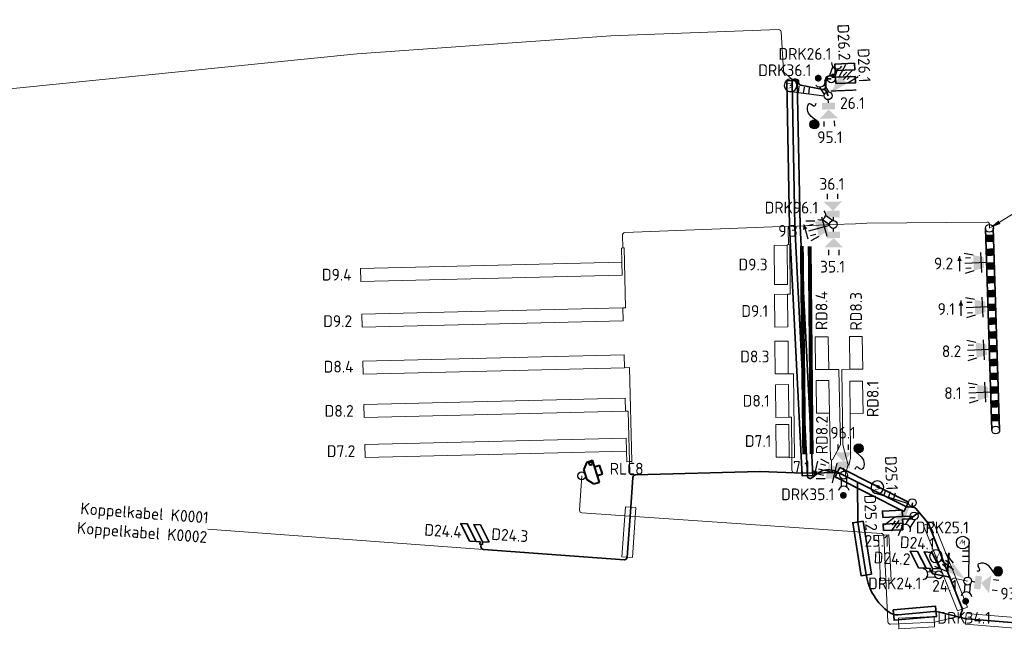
# Model space of a CAD drawing. Header units: metres. Extents: x 152437 to 154131, y 463655 to 464143.
# Tile 5 of 23: x 152905 to 152980, y 464032 to 464079. Entities that reach past the tile are written whole.
import ezdxf
from ezdxf import colors
from ezdxf.entities.mleader import LeaderData, LeaderLine
from ezdxf.enums import TextEntityAlignment as Align
from ezdxf.math import Vec2, Vec3

# ---------------------------------------------------------------- set-up
doc = ezdxf.new("R2010")
doc.units = ezdxf.units.M
doc.header["$MEASUREMENT"] = 0
for name, color, linetype, lineweight in [('B-OI-KL-VRI_KABEL_DETECTIE-G', 10, 'Continuous', 18), ('B-OI-KL-VRI_KABELGEUL-G', 20, 'Continuous', 18), ('B-OI-KL-VRI_KABELGEUL-T18', 7, 'Continuous', 18), ('B-OI-KL-VRI_LUS_DETECTIE-G', 10, 'Continuous', 18), ('B-OI-KL-VRI_LUS_DETECTIE-T18', 7, 'Continuous', 18), ('B-OI-KL-VRI_MANTELBUIS-G', 80, 'Continuous', 18), ('B-WE-VW-VRI_ARMATUUR-S', 160, 'Continuous', 25), ('B-WE-VW-VRI_ARMATUUR-T18', 7, 'Continuous', 18), ('B-WE-VW-VRI_MAST-S', 7, 'Continuous', 25), ('B-WE-VW-VRI_MAST-T18', 7, 'Continuous', 18), ('N-OI-KL-VRI_KABEL_DETECTIE-G', 10, 'Continuous', 35), ('N-OI-KL-VRI_KABELGEUL-G', 20, 'Continuous', 35), ('N-OI-KL-VRI_LUS_DETECTIE-G', 10, 'Continuous', 35), ('N-OI-KL-VRI_LUS_DETECTIE-T18', 7, 'Continuous', 18), ('N-OI-KL-VRI_MANTELBUIS-G', 80, 'Continuous', 35), ('N-WE-VW-MARKERING_DWARS_STOPSTREEP_010-G', 7, 'Continuous', 25), ('N-WE-VW-MARKERING_DWARS_STOPSTREEP_015-G', 7, 'Continuous', 25), ('N-WE-VW-MARKERING_DWARS_STOPSTREEP_030-G', 7, 'Continuous', 25), ('N-WE-VW-VRI_ARMATUUR-S', 160, 'Continuous', 25), ('N-WE-VW-VRI_ARMATUUR-T18', 7, 'Continuous', 18), ('N-WE-VW-VRI_MAST-G', 7, 'Continuous', 35), ('N-WE-VW-VRI_MAST-S', 7, 'Continuous', 25)]:
    doc.layers.add(name, color=color, linetype=linetype, lineweight=lineweight)
doc.styles.add('NLCS-ISO', font='txt')
doc.styles.add('NLCS-ISO-M500-T18', font='txt', dxfattribs={"height": 0.9})

# ---------------------------------------------------------------- blocks, each defined once
blk = doc.blocks.new('*U552')
blk.add_lwpolyline([(0.395, 0.062), (1.032, -3.992), (0.242, -4.116), (-0.395, -0.062)], close=True)
blk = doc.blocks.new('*U553')
blk.add_lwpolyline([(0.18, 0.357), (5.421, -2.285), (5.061, -2.999), (-0.18, -0.357)], close=True)
blk = doc.blocks.new('*U554')
blk.add_lwpolyline([(-0.036, 0.398), (3.203, 0.69), (3.275, -0.106), (0.036, -0.398)], close=True)
blk = doc.blocks.new('*U555')
blk.add_lwpolyline([(0.033, 0.399), (18.033, -1.079), (17.967, -1.877), (-0.033, -0.399)], close=True)
blk = doc.blocks.new('V_MAST')
blk.add_circle((0, 0), 0.3)
blk = doc.blocks.new('uuu50')
at = {"color": 0, "linetype": 'ByBlock'}
blk.add_circle((0, 0), 0.3, dxfattribs=at)
blk = doc.blocks.new('*U566')
for p, q in [((0, 0.3), (15.45, 0.3)), ((15.45, -0.3), (0, -0.3))]:
    blk.add_line(p, q)
for points in [[(0.49, 0.3), (1.056, 0.3), (0.49, -0.3), (1.056, -0.3)], [(1.547, 0.3), (2.113, 0.3), (1.547, -0.3), (2.113, -0.3)], [(2.603, 0.3), (3.169, 0.3), (2.603, -0.3), (3.169, -0.3)], [(3.659, 0.3), (4.226, 0.3), (3.659, -0.3), (4.226, -0.3)], [(4.716, 0.3), (5.282, 0.3), (4.716, -0.3), (5.282, -0.3)], [(5.772, 0.3), (6.338, 0.3), (5.772, -0.3), (6.338, -0.3)], [(6.829, 0.3), (7.395, 0.3), (6.829, -0.3), (7.395, -0.3)], [(7.885, 0.3), (8.451, 0.3), (7.885, -0.3), (8.451, -0.3)], [(8.941, 0.3), (9.508, 0.3), (8.941, -0.3), (9.508, -0.3)], [(9.998, 0.3), (10.564, 0.3), (9.998, -0.3), (10.564, -0.3)], [(11.054, 0.3), (11.62, 0.3), (11.054, -0.3), (11.62, -0.3)], [(12.111, 0.3), (12.677, 0.3), (12.111, -0.3), (12.677, -0.3)], [(13.167, 0.3), (13.733, 0.3), (13.167, -0.3), (13.733, -0.3)], [(14.223, 0.3), (14.79, 0.3), (14.223, -0.3), (14.79, -0.3)]]:
    blk.add_solid(points)
at = {"layer": 'N-WE-VW-VRI_MAST-S'}
for p in [(0, 0), (15.45, 0)]:
    blk.add_blockref('uuu50', p, dxfattribs=at)
blk = doc.blocks.new('*U563')
blk.add_lwpolyline([(0.372, 0.148), (2.982, -6.401), (2.239, -6.697), (-0.372, -0.148)], close=True)
blk = doc.blocks.new('*U98')
at = {"linetype": 'Continuous', "lineweight": 40}
for p, q in [((0.101, 0.948), (-0.126, 0.406)), ((0.101, 0.948), (0.552, 1.088)), ((1.071, -0.583), (0.552, 1.088)), ((0.126, -0.406), (-0.126, 0.406)), ((0.708, 0.587), (1.09, 0.705)), ((0.916, -0.082), (1.298, 0.037)), ((1.298, 0.037), (1.09, 0.705)), ((0.62, -0.723), (0.126, -0.406)), ((0.62, -0.723), (1.071, -0.583))]:
    blk.add_line(p, q, dxfattribs=at)
blk.add_circle((0.404, 0.832), 0.115, dxfattribs=at)
blk = doc.blocks.new('*U143')
blk.add_lwpolyline([(0.021, -0.399), (-2.712, -0.545), (-2.755, 0.254), (-0.021, 0.399)], close=True)
blk = doc.blocks.new('*U129')
blk.add_lwpolyline([(0.4, 0.02), (0.571, -3.461), (-0.228, -3.5), (-0.4, -0.02)], close=True)
blk = doc.blocks.new('*U130')
blk.add_lwpolyline([(0.399, -0.029), (0.125, -3.842), (-0.673, -3.785), (-0.399, 0.029)], close=True)
blk = doc.blocks.new('*U114')
blk.add_line((0, 0.58), (0, -0.58))
at = {"flags": 128}
blk.add_lwpolyline([(0, 0.6, 0, 0.35, 0), (0, 0.2, 0.35, 0.35, 0)], format="xyseb", dxfattribs=at)
blk = doc.blocks.new('*U128')
blk.add_line((-0.132, -0.564), (0.132, 0.564))
at = {"flags": 128}
blk.add_lwpolyline([(-0.137, -0.584, 0, 0.35, 0), (-0.046, -0.195, 0.35, 0.35, 0)], format="xyseb", dxfattribs=at)
blk = doc.blocks.new('*U574')
for p, q in [((-1.328, 0.536), (-2.014, 0.673)), ((-1.518, 0.327), (-1.917, 0.307)), ((-0.662, -0.802), (-0.736, 0.735)), ((-0.3, -0.015), (-1.973, -0.096)), ((-1.269, -0.662), (-1.94, -0.864)), ((-1.479, -0.472), (-1.878, -0.492))]:
    blk.add_line(p, q)
blk.add_solid([(-0.48, -0.424), (-0.519, 0.375), (-1.269, -0.662), (-1.328, 0.536)])
at = {"layer": 'N-WE-VW-VRI_ARMATUUR-T18', "style": 'NLCS-ISO-M500-T18'}
blk.add_attdef('LNT', (2.419, -0.421), '', height=0.9, dxfattribs=at)
blk = doc.blocks.new('*U575')
for p, q in [((-1.328, 0.536), (-2.014, 0.673)), ((-1.518, 0.327), (-1.917, 0.307)), ((-0.662, -0.802), (-0.736, 0.735)), ((-0.3, -0.015), (-1.973, -0.096)), ((-1.269, -0.662), (-1.94, -0.864)), ((-1.479, -0.472), (-1.878, -0.492))]:
    blk.add_line(p, q)
blk.add_solid([(-0.48, -0.424), (-0.519, 0.375), (-1.269, -0.662), (-1.328, 0.536)])
at = {"layer": 'N-WE-VW-VRI_ARMATUUR-T18', "style": 'NLCS-ISO-M500-T18'}
blk.add_attdef('LNT', (2.419, -0.421), '', height=0.9, dxfattribs=at)
blk = doc.blocks.new('*U608')
for p, q in [((-1.328, 0.536), (-2.014, 0.673)), ((-1.518, 0.327), (-1.917, 0.307)), ((-0.662, -0.802), (-0.736, 0.735)), ((-0.3, -0.015), (-1.973, -0.096)), ((-1.269, -0.662), (-1.94, -0.864)), ((-1.479, -0.472), (-1.878, -0.492))]:
    blk.add_line(p, q)
blk.add_solid([(-0.48, -0.424), (-0.519, 0.375), (-1.269, -0.662), (-1.328, 0.536)])
at = {"layer": 'N-WE-VW-VRI_ARMATUUR-T18', "style": 'NLCS-ISO-M500-T18'}
blk.add_attdef('LNT', (2.419, -0.421), '', height=0.9, dxfattribs=at)
blk = doc.blocks.new('*U609')
for p, q in [((-1.328, 0.536), (-2.014, 0.673)), ((-1.518, 0.327), (-1.917, 0.307)), ((-0.662, -0.802), (-0.736, 0.735)), ((-0.3, -0.015), (-1.973, -0.096)), ((-1.269, -0.662), (-1.94, -0.864)), ((-1.479, -0.472), (-1.878, -0.492))]:
    blk.add_line(p, q)
blk.add_solid([(-0.48, -0.424), (-0.519, 0.375), (-1.269, -0.662), (-1.328, 0.536)])
at = {"layer": 'N-WE-VW-VRI_ARMATUUR-T18', "style": 'NLCS-ISO-M500-T18'}
blk.add_attdef('LNT', (2.419, -0.421), '', height=0.9, dxfattribs=at)
blk = doc.blocks.new('*U118')
for p, q in [((-0.422, 1.944), (-0.426, 2.344)), ((0.378, 1.953), (0.374, 2.352)), ((-0.006, 0.548), (-0.003, 0.3))]:
    blk.add_line(p, q)
for points in [[(-0.012, 1.048), (-0.719, 1.74), (0.681, 1.756)], [(-0.506, 0.543), (-0.512, 1.043), (0.494, 0.554), (0.488, 1.054)]]:
    blk.add_solid(points)
at = {"layer": 'N-WE-VW-VRI_ARMATUUR-T18', "style": 'NLCS-ISO-M500-T18'}
blk.add_attdef('INST', (2.905, -0.494), '', height=0.9, dxfattribs=at)
blk = doc.blocks.new('*U119')
for p, q in [((-0.442, 1.939), (-0.45, 2.339)), ((0.358, 1.956), (0.35, 2.356)), ((-0.012, 0.548), (-0.006, 0.3))]:
    blk.add_line(p, q)
for points in [[(-0.022, 1.048), (-0.737, 1.733), (0.662, 1.763)], [(-0.512, 0.537), (-0.522, 1.037), (0.488, 0.559), (0.477, 1.059)]]:
    blk.add_solid(points)
at = {"layer": 'N-WE-VW-VRI_ARMATUUR-T18', "style": 'NLCS-ISO-M500-T18'}
blk.add_attdef('INST', (2.905, -0.494), '', height=0.9, dxfattribs=at)
blk = doc.blocks.new('*U120')
for p, q in [((0.008, -0.548), (0.004, -0.3)), ((-0.373, -1.954), (-0.368, -2.353)), ((0.427, -1.943), (0.432, -2.342))]:
    blk.add_line(p, q)
for points in [[(0.507, -0.541), (0.514, -1.041), (-0.492, -0.555), (-0.486, -1.055)], [(0.014, -1.048), (0.724, -1.738), (-0.676, -1.758)]]:
    blk.add_solid(points)
at = {"layer": 'N-WE-VW-VRI_ARMATUUR-T18', "style": 'NLCS-ISO-M500-T18'}
blk.add_attdef('INST', (2.905, -0.494), '', height=0.9, dxfattribs=at)
blk = doc.blocks.new('*U102')
for p, q in [((0.019, -0.548), (0.011, -0.3)), ((-0.331, -1.961), (-0.317, -2.361)), ((0.468, -1.933), (0.483, -2.333))]:
    blk.add_line(p, q)
for points in [[(0.519, -0.53), (0.537, -1.03), (-0.48, -0.565), (-0.463, -1.065)], [(0.037, -1.048), (0.761, -1.722), (-0.638, -1.772)]]:
    blk.add_solid(points)
at = {"layer": 'N-WE-VW-VRI_ARMATUUR-T18', "style": 'NLCS-ISO-M500-T18'}
blk.add_attdef('INST', (2.905, -0.494), '', height=0.9, dxfattribs=at)
blk = doc.blocks.new('*U577')
for p, q in [((-0.116, 0.277), (0.117, 0.913)), ((0.267, 0.137), (0.496, 0.763))]:
    blk.add_line(p, q)
blk.add_arc((0.44, 1.175), 0.416, 171.00889, 328.82004)
at = {"layer": 'N-WE-VW-VRI_ARMATUUR-T18', "style": 'NLCS-ISO-M500-T18'}
blk.add_attdef('INST', (1.581, -0.506), '', height=0.9, dxfattribs=at)
blk = doc.blocks.new('*U578')
for p, q in [((0.878, 1.51), (1.354, 2.389)), ((1.16, 1.518), (1.435, 1.808)), ((1.168, 1.235), (1.856, 1.961)), ((1.451, 1.243), (1.726, 1.533)), ((1.459, 0.96), (2.311, 1.484))]:
    blk.add_line(p, q)
blk.add_solid([(0.206, 0.218), (0.878, 1.51), (1.459, 0.96)])
at = {"layer": 'N-WE-VW-VRI_ARMATUUR-T18', "style": 'NLCS-ISO-M500-T18'}
blk.add_attdef('LNT', (2.895, -0.504), '', height=0.9, dxfattribs=at)
blk = doc.blocks.new('*U579')
for p, q in [((-0.213, 0.211), (-0.879, 0.233)), ((-0.227, -0.197), (-0.904, -0.174))]:
    blk.add_line(p, q)
blk.add_arc((-1.253, 0.051), 0.416, 279.20217, 77.01332)
at = {"layer": 'N-WE-VW-VRI_ARMATUUR-T18', "style": 'NLCS-ISO-M500-T18'}
blk.add_attdef('INST', (1.581, -0.506), '', height=0.9, dxfattribs=at)
blk = doc.blocks.new('*U197')
for p, q in [((1.985, 0.126), (2.381, 0.07)), ((0.543, -0.076), (0.297, -0.042)), ((1.874, -0.666), (2.27, -0.722))]:
    blk.add_line(p, q)
for points in [[(0.612, 0.419), (1.107, 0.35), (0.474, -0.571), (0.969, -0.641)], [(1.038, -0.145), (1.828, 0.451), (1.634, -0.936)]]:
    blk.add_solid(points)
at = {"layer": 'N-WE-VW-VRI_ARMATUUR-T18', "style": 'NLCS-ISO-M500-T18'}
blk.add_attdef('INST', (2.905, -0.494), '', height=0.9, dxfattribs=at)
blk = doc.blocks.new('*U642')
for p, q in [((-2.278, 0.2), (-2.94, 0.231)), ((-2.278, 0.2), (-2.302, -0.3)), ((-0.281, 0.106), (-2.278, 0.2)), ((-1.879, 0.181), (-1.902, -0.318)), ((-1.479, 0.162), (-1.503, -0.337))]:
    blk.add_line(p, q)
blk.add_circle((-2.963, -0.256), 0.487)
at = {"style": 'NLCS-ISO-M500-T18'}
blk.add_attdef('W', text='', height=0.4, rotation=249.3123, dxfattribs=at).set_placement((-2.963, -0.256), align=Align.MIDDLE_CENTER)
blk = doc.blocks.new('*U620')
for p, q in [((-1.41, 0.25), (-2.11, 0.242)), ((-1.552, 0.006), (-1.939, -0.096)), ((-0.482, -0.922), (-0.872, 0.566)), ((-0.29, -0.076), (-1.911, -0.502)), ((-1.349, -0.768), (-1.736, -0.869)), ((-1.105, -0.91), (-1.719, -1.247))]:
    blk.add_line(p, q)
blk.add_solid([(-0.382, -0.514), (-0.585, 0.26), (-1.105, -0.91), (-1.41, 0.25)])
at = {"layer": 'N-WE-VW-VRI_ARMATUUR-T18', "style": 'NLCS-ISO-M500-T18'}
blk.add_attdef('LNT', (2.419, -0.421), '', height=0.9, dxfattribs=at)
blk = doc.blocks.new('*U621')
blk.add_line((-0.15, 0.56), (0.15, -0.56))
at = {"flags": 128}
blk.add_lwpolyline([(-0.155, 0.58, 0, 0.35, 0), (-0.052, 0.193, 0.35, 0.35, 0)], format="xyseb", dxfattribs=at)
blk = doc.blocks.new('*U622')
for p, q in [((0.062, 0.294), (-0.28, 0.866)), ((-0.288, 0.084), (-0.636, 0.666))]:
    blk.add_line(p, q)
at = {"const_width": 0.259}
blk.add_lwpolyline([(-0.724, 1.218, 1.135207), (-0.825, 1.46, 0.843915)], format="xyb", close=True, dxfattribs=at)
blk.add_arc((-0.635, 1.082), 0.416, 221.98207, 19.79322)
at = {"layer": 'N-WE-VW-VRI_ARMATUUR-T18', "style": 'NLCS-ISO-M500-T18'}
blk.add_attdef('INST', (2.406, -0.506), '', height=0.9, dxfattribs=at)
blk = doc.blocks.new('*U623')
for p, q in [((-0.201, -0.223), (-0.193, -0.889)), ((0.207, -0.217), (0.216, -0.895))]:
    blk.add_line(p, q)
at = {"const_width": 0.259}
blk.add_lwpolyline([(0.014, -1.417, 1.135207), (-0.02, -1.677, 0.843915)], format="xyb", close=True, dxfattribs=at)
blk.add_arc((0.006, -1.254), 0.416, 11.8237, 169.63485)
at = {"layer": 'N-WE-VW-VRI_ARMATUUR-T18', "style": 'NLCS-ISO-M500-T18'}
blk.add_attdef('INST', (2.406, -0.506), '', height=0.9, dxfattribs=at)
blk = doc.blocks.new('*U624')
for p, q in [((-0.29, -0.077), (-0.646, -0.64)), ((0.055, -0.295), (-0.307, -0.868))]:
    blk.add_line(p, q)
blk.add_arc((-0.679, -1.055), 0.416, 338.78952, 136.60066)
at = {"layer": 'N-WE-VW-VRI_ARMATUUR-T18', "style": 'NLCS-ISO-M500-T18'}
blk.add_attdef('INST', (1.581, -0.506), '', height=0.9, dxfattribs=at)
blk = doc.blocks.new('*U625')
for p, q in [((-1.345, -1.115), (-2.134, -1.729)), ((-1.025, -1.356), (-1.629, -2.153)), ((-1.306, -1.395), (-1.547, -1.714)), ((-0.987, -1.636), (-1.228, -1.955)), ((-0.706, -1.597), (-1.083, -2.524))]:
    blk.add_line(p, q)
blk.add_solid([(-0.181, -0.239), (-0.706, -1.597), (-1.345, -1.115)])
at = {"layer": 'N-WE-VW-VRI_ARMATUUR-T18', "style": 'NLCS-ISO-M500-T18'}
blk.add_attdef('LNT', (2.895, -0.504), '', height=0.9, dxfattribs=at)
blk = doc.blocks.new('*U626')
for p, q in [((-0.295, 0.055), (-2.278, -0.201)), ((-2.278, -0.201), (-2.936, -0.286)), ((-2.278, -0.201), (-2.214, -0.697)), ((-1.882, -0.149), (-1.818, -0.645)), ((-1.485, -0.098), (-1.421, -0.594))]:
    blk.add_line(p, q)
blk.add_circle((-2.873, -0.769), 0.487)
at = {"style": 'NLCS-ISO-M500-T18'}
blk.add_attdef('W', text='', height=0.4, rotation=259.35583, dxfattribs=at).set_placement((-2.873, -0.769), align=Align.MIDDLE_CENTER)
blk = doc.blocks.new('*U627')
for p, q in [((-0.204, -0.22), (-1.047, -2.034)), ((-0.71, -1.308), (-0.256, -1.519)), ((-1.047, -2.034), (-1.326, -2.635)), ((-1.047, -2.034), (-0.593, -2.244)), ((-0.878, -1.671), (-0.425, -1.881))]:
    blk.add_line(p, q)
blk.add_circle((-0.884, -2.84), 0.487)
at = {"style": 'NLCS-ISO-M500-T18'}
blk.add_attdef('W', text='', height=0.4, rotation=317.09139, dxfattribs=at).set_placement((-0.884, -2.84), align=Align.MIDDLE_CENTER)
blk = doc.blocks.new('*U628')
for p, q in [((-0.22, -0.204), (-0.268, -0.869)), ((0.187, -0.234), (0.138, -0.911))]:
    blk.add_line(p, q)
at = {"const_width": 0.259}
blk.add_lwpolyline([(-0.108, -1.413, 1.135207), (-0.164, -1.669, 0.843915)], format="xyb", close=True, dxfattribs=at)
blk.add_arc((-0.102, -1.25), 0.416, 6.89018, 164.70132)
at = {"layer": 'N-WE-VW-VRI_ARMATUUR-T18', "style": 'NLCS-ISO-M500-T18'}
blk.add_attdef('INST', (2.406, -0.506), '', height=0.9, dxfattribs=at)
blk = doc.blocks.new('*U631')
for p, q in [((-1.36, 0.748), (-1.748, 0.845)), ((-1.118, 0.895), (-1.737, 1.222)), ((-0.864, -0.579), (-0.495, 0.915)), ((-1.552, -0.028), (-1.94, 0.068)), ((-0.291, 0.072), (-1.918, 0.474)), ((-1.406, -0.27), (-2.106, -0.272))]:
    blk.add_line(p, q)
blk.add_solid([(-0.581, -0.268), (-0.389, 0.508), (-1.406, -0.27), (-1.118, 0.895)])
at = {"layer": 'N-WE-VW-VRI_ARMATUUR-T18', "style": 'NLCS-ISO-M500-T18'}
blk.add_attdef('LNT', (2.419, -0.421), '', height=0.9, dxfattribs=at)
blk = doc.blocks.new('*U656')
h = blk.add_hatch(color=256)
h.dxf.hatch_style = 1
h.paths.add_polyline_path([(0.304, 0.643, 1), (-0.384, 0.643, 1)])
blk.add_circle((-0.04, 0.643), 0.344)
blk.add_spline([(0.117, 0.949, 10.448), (-0.571, 1.972, 10.448), (-0.419, 2.24, 10.448), (-0.024, 2.063, 10.448), (0.084, 2.273, 10.448)], degree=3)
blk = doc.blocks.new('*U657')
h = blk.add_hatch(color=256)
h.dxf.hatch_style = 1
h.paths.add_polyline_path([(0.399, 0.642, 1), (-0.29, 0.642, 1)])
blk.add_circle((0.054, 0.642), 0.344)
blk.add_spline([(0.254, 0.922, 10.448), (-0.278, 2.034, 10.448), (-0.088, 2.277, 10.448), (0.277, 2.044, 10.448), (0.414, 2.237, 10.448)], degree=3)
blk = doc.blocks.new('*U658')
for p, q in [((-0.298, -0.031), (-0.841, 0.376)), ((-0.054, 0.295), (-0.587, 0.695))]:
    blk.add_line(p, q)
blk.add_arc((-0.997, 0.761), 0.416, 244.21684, 42.02798)
at = {"layer": 'N-WE-VW-VRI_ARMATUUR-T18', "style": 'NLCS-ISO-M500-T18'}
blk.add_attdef('INST', (1.581, -0.506), '', height=0.9, dxfattribs=at)
blk = doc.blocks.new('*U536')
for p, q in [((1.385, 0), (2.597, 0)), ((1.7, 0.4), (2.666, 0.659)), ((1.9, 0.2), (2.3, 0.2)), ((1.7, -0.4), (2.666, -0.659)), ((1.9, -0.2), (2.3, -0.2))]:
    blk.add_line(p, q)
blk.add_lwpolyline([(1.7, 0), (2.597, 0)])
blk.add_circle((3.085, 0), 0.487)
blk.add_solid([(0.3, 0), (1.7, 0.4), (1.7, -0.4)])
at = {"style": 'NLCS-ISO'}
blk.add_attdef('W', text='', height=0.5, dxfattribs=at).set_placement((3.085, 0), align=Align.MIDDLE_CENTER)
at = {"layer": 'N-WE-VW-VRI_ARMATUUR-T18', "style": 'NLCS-ISO-M500-T18'}
blk.add_attdef('LNT', (3.579, -0.41), '', height=0.9, dxfattribs=at)
blk = doc.blocks.new('*U665')
h = blk.add_hatch(color=256)
h.dxf.hatch_style = 1
h.paths.add_polyline_path([(-0.3, -0.017, 1), (-0.988, -0.017, 1)])
blk.add_circle((-0.644, -0.017), 0.344)
blk.add_spline([(-0.945, 0.15, 10.448), (-1.991, -0.502, 10.448), (-2.253, -0.341, 10.448), (-2.062, 0.048, 10.448), (-2.269, 0.163, 10.448)], degree=3)

msp = doc.modelspace()

# ---------------------------------------------------------------- linework, layer by layer
at = {"layer": 'B-OI-KL-VRI_KABEL_DETECTIE-G'}
for points in [[(152963.853, 464062.01), (152963.852, 464062.053), (152964.053, 464062.057), (152964.089, 464058.253), (152963.889, 464058.251)], [(152951.198, 464060.719), (152951.165, 464061.796), (152951.268, 464061.799)], [(152951.268, 464061.799), (152951.371, 464061.801), (152951.485, 464057.21)], [(152951.778, 464045.438), (152951.978, 464045.443), (152951.799, 464052.639), (152951.399, 464052.627)], [(152964.008, 464045.781), (152964.008, 464045.74), (152964.408, 464045.751), (152964.347, 464052.169), (152963.947, 464052.166)], [(152967.036, 464052.502), (152967.821, 464052.504), (152967.936, 464046.723), (152967.319, 464045.583)], [(152968.654, 464052.514), (152968.043, 464052.507), (152968.123, 464046.723), (152968.49, 464045.268), (152968.521, 464045.227)], [(152951.482, 464049.298), (152951.676, 464049.302), (152951.778, 464045.438)], [(152967.319, 464045.583), (152967.17, 464045.61), (152967.17, 464045.61), (152967.101, 464049.152)], [(152968.521, 464045.227), (152968.568, 464045.157), (152968.568, 464045.157), (152968.704, 464045.715), (152968.682, 464049.104)], [(152963.979, 464048.835), (152964.179, 464048.837), (152964.208, 464045.746)], [(152951.559, 464046.244), (152951.578, 464045.433), (152951.778, 464045.438)]]:
    msp.add_lwpolyline(points, dxfattribs=at)
at = {"layer": 'B-OI-KL-VRI_KABELGEUL-G'}
for points in [[(152964.234, 464074.517), (152964.232, 464074.621, 0.207834), (152964.166, 464074.766), (152963.633, 464075.244, -0.197797), (152963.567, 464075.382), (152963.396, 464078.339, 0.408185), (152963.189, 464078.527), (152950.352, 464078.048), (152930.945, 464076.655), (152885.104, 464072.058, -0.057184)], [(152964.457, 464063.292, 0.409766), (152964.25, 464063.482), (152964.064, 464063.475), (152951.441, 464062.979, 0.40855), (152951.249, 464062.775), (152951.268, 464061.799)], [(152963.952, 464062.055), (152963.925, 464063.273, -0.410472), (152964.118, 464063.477)], [(152979.338, 464063.307), (152979.351, 464063.575, 0.431941), (152979.15, 464063.785), (152969.944, 464063.691), (152969.099, 464063.653), (152967.39, 464063.6), (152964.648, 464063.472, 0.394652), (152964.457, 464063.277)], [(152952.242, 464044.417), (152952.009, 464044.41, -0.414214), (152951.803, 464044.604), (152951.778, 464045.438)], [(152964.411, 464044.595, -0.389647), (152964.218, 464044.785), (152964.208, 464045.746)], [(152967.244, 464045.597), (152967.26, 464044.791, 0.414214), (152967.464, 464044.594)], [(152968.521, 464045.227), (152968.323, 464044.509, 0.357327), (152968.426, 464044.277)], [(152948.132, 464044.353), (152947.968, 464041.725, 0.412493), (152948.154, 464041.513), (152971.058, 464039.945, -0.38019), (152971.244, 464039.756), (152971.568, 464033.172, 0.415344), (152971.778, 464032.983), (152972.391, 464033.015), (152975.124, 464033.16), (152976.811, 464033.563, -0.12043), (152976.906, 464033.563)], [(152976.448, 464036.238, -0.600325), (152976.676, 464036.508), (152976.832, 464036.474), (152977.671, 464036.293)]]:
    msp.add_lwpolyline(points, format="xyb", dxfattribs=at)
msp.add_lwpolyline([(152940.607, 464038.716), (152919.51, 464040.266)], dxfattribs=at)
at = {"layer": 'B-OI-KL-VRI_LUS_DETECTIE-G'}
for points in [[(152962.882, 464059.001), (152963.882, 464059.01), (152963.853, 464062.01), (152962.853, 464062.001), (152962.882, 464059.001)], [(152951.286, 464057.21), (152951.485, 464057.21)], [(152966.009, 464054.991), (152966.036, 464052.491), (152967.036, 464052.502), (152966.988, 464055.002), (152966.009, 464054.991)], [(152968.626, 464055.013), (152968.654, 464052.514), (152969.654, 464052.525), (152969.606, 464055.024), (152968.626, 464055.013)], [(152966.073, 464051.641), (152966.101, 464049.141), (152967.101, 464049.152), (152967.053, 464051.652), (152966.073, 464051.641)], [(152968.655, 464051.603), (152968.682, 464049.104), (152969.682, 464049.115), (152969.634, 464051.614), (152968.655, 464051.603)]]:
    msp.add_lwpolyline(points, dxfattribs=at)
for points in [[(152931.204, 464060.236), (152951.198, 464060.719), (152951.222, 464059.719), (152931.228, 464059.236)], [(152963.913, 464055.751), (152962.913, 464055.741), (152962.889, 464058.241), (152963.889, 464058.251)], [(152931.296, 464056.727), (152951.286, 464057.21), (152951.31, 464056.211), (152931.32, 464055.728)], [(152963.947, 464052.166), (152962.947, 464052.156), (152962.923, 464054.656), (152963.923, 464054.666)], [(152931.383, 464053.144), (152951.375, 464053.627), (152951.399, 464052.627), (152931.407, 464052.144)], [(152962.955, 464051.326), (152963.955, 464051.335), (152963.979, 464048.835), (152962.979, 464048.826)], [(152931.467, 464049.814), (152951.458, 464050.297), (152951.482, 464049.298), (152931.491, 464048.815)], [(152963.984, 464048.281), (152964.008, 464045.781), (152963.008, 464045.771), (152962.984, 464048.271)], [(152931.539, 464046.761), (152951.534, 464047.244), (152951.558, 464046.244), (152931.564, 464045.761)]]:
    msp.add_lwpolyline(points, close=True, dxfattribs=at)
at = {"layer": 'N-OI-KL-VRI_KABEL_DETECTIE-G'}
for points in [[(152967.532, 464075.381), (152967.543, 464075.081), (152967.296, 464075.071), (152967.306, 464074.872), (152967.561, 464074.882)], [(152972.675, 464041.228), (152973.409, 464041.264), (152973.419, 464041.064), (152972.686, 464041.029), (152972.7, 464040.729)], [(152940.549, 464039.294), (152940.535, 464039.097), (152940.335, 464039.11), (152940.35, 464039.307), (152940.05, 464039.326)], [(152974.493, 464037.278), (152974.792, 464037.262), (152974.786, 464037.115), (152974.986, 464037.106), (152974.992, 464037.254)]]:
    msp.add_lwpolyline(points, dxfattribs=at)
at = {"layer": 'N-OI-KL-VRI_KABELGEUL-G'}
for points in [[(152966.992, 464073.457), (152966.853, 464073.8, 0.255903), (152966.704, 464073.922), (152964.899, 464074.259, -0.35574), (152964.735, 464074.451), (152964.734, 464074.527, 0.414214), (152964.53, 464074.723), (152964.43, 464074.721, 0.414214), (152964.234, 464074.517), (152964.448, 464063.463), (152965.415, 464044.339, 0.599084), (152965.734, 464044.189), (152966.293, 464044.604, -0.12232), (152966.738, 464044.789, -0.156096), (152967.72, 464044.633), (152972.799, 464042.073, 0.089876), (152973.141, 464041.971), (152973.575, 464041.924, -0.193895), (152973.707, 464041.854), (152974.646, 464040.731, -0.079413), (152974.678, 464040.676), (152976.312, 464036.58)], [(152967.301, 464074.972), (152967.014, 464074.96, 0.399419), (152966.822, 464074.763), (152966.82, 464074.558), (152966.815, 464074.14, -0.465662), (152966.578, 464073.946)], [(152967.234, 464074.753), (152967.022, 464074.756, 0.414214), (152966.82, 464074.558)], [(152969.248, 464043.817), (152969.276, 464040.816), (152969.913, 464036.762, 0.200334), (152971.671, 464033.903, 0.180416), (152972.345, 464033.718), (152975.072, 464033.964, -0.083892), (152975.404, 464033.938), (152977.458, 464033.425, 0.04076), (152977.618, 464033.398), (152995.587, 464031.923, 0.36138), (152995.796, 464032.07), (152996.673, 464035.293), (152998.179, 464039.034, -0.065532), (152998.435, 464039.489, -0.195072), (153009.568, 464046.179, 0.38214), (153009.737, 464046.386), (153009.722, 464046.721)], [(152940.435, 464039.104), (152940.422, 464038.93, 0.414214), (152940.607, 464038.716), (152951.395, 464037.923, 0.435864), (152951.61, 464038.123), (152951.61, 464038.131), (152951.884, 464041.945), (152952.048, 464044.231), (152952.048, 464044.231, -0.385136), (152952.242, 464044.417), (152961.778, 464044.688, -0.016042), (152961.791, 464044.688), (152964.431, 464044.594), (152965.649, 464044.559), (152967.734, 464044.6, -0.122172), (152967.828, 464044.578)], [(152973.44, 464042.293), (152973.424, 464042.142, 0.370933), (152973.575, 464041.924)], [(152973.414, 464041.164), (152973.573, 464041.28), (152973.781, 464041.454, -0.414214), (152974.063, 464041.429)], [(152974.886, 464037.111), (152974.884, 464037.064, 0.365016), (152975.042, 464036.86), (152976.205, 464036.609, -0.249746), (152976.348, 464036.488)], [(152976.312, 464036.58), (152977.261, 464034.199, -0.19554), (152977.26, 464034.049), (152977.133, 464033.743, 0.458312), (152977.269, 464033.472)]]:
    msp.add_lwpolyline(points, format="xyb", dxfattribs=at)
at = {"layer": 'N-OI-KL-VRI_LUS_DETECTIE-G'}
for points in [[(152967.532, 464075.381), (152969.031, 464075.439), (152969.011, 464075.939), (152967.512, 464075.88)], [(152967.58, 464074.382), (152969.079, 464074.44), (152969.06, 464074.94), (152967.561, 464074.882)], [(152971.177, 464041.156), (152972.675, 464041.228), (152972.651, 464041.728), (152971.152, 464041.655)], [(152940.05, 464039.326), (152939.374, 464040.668), (152938.875, 464040.7), (152939.546, 464039.358)], [(152941.053, 464039.262), (152940.377, 464040.603), (152939.878, 464040.635), (152940.549, 464039.294)], [(152971.225, 464040.157), (152972.723, 464040.229), (152972.699, 464040.729), (152971.201, 464040.656)], [(152974.493, 464037.278), (152973.837, 464038.548), (152973.26, 464038.58), (152973.911, 464037.31)], [(152975.574, 464037.222), (152974.918, 464038.492), (152974.341, 464038.524), (152974.992, 464037.254)]]:
    msp.add_lwpolyline(points, close=True, dxfattribs=at)
at = {"layer": 'N-OI-KL-VRI_MANTELBUIS-G'}
msp.add_lwpolyline([(152964.848, 464063.477), (152965.813, 464044.385), (152965.015, 464044.345), (152964.048, 464063.449), (152963.832, 464074.609), (152964.632, 464074.625)], close=True, dxfattribs=at)
at = {"layer": 'N-WE-VW-MARKERING_DWARS_STOPSTREEP_010-G', "const_width": 0.1}
msp.add_lwpolyline([(152967.182, 464073.816), (152969.162, 464073.893)], dxfattribs=at)
at = {"layer": 'N-WE-VW-MARKERING_DWARS_STOPSTREEP_015-G', "const_width": 0.15}
msp.add_lwpolyline([(152976.137, 464037.037), (152976.242, 464038.458)], dxfattribs=at)
at = {"layer": 'N-WE-VW-MARKERING_DWARS_STOPSTREEP_030-G', "const_width": 0.3}
for points in [[(152965.162, 464045.989), (152964.978, 464061.95)], [(152965.583, 464061.917), (152965.733, 464046.018)]]:
    msp.add_lwpolyline(points, dxfattribs=at)

# ---------------------------------------------------------------- block references
at = {"layer": 'B-OI-KL-VRI_MANTELBUIS-G'}
for name, p in [('*U130', (152951.884, 464041.945)), ('*U563', (152974.667, 464040.706)), ('*U129', (152971.241, 464039.815)), ('*U143', (152975.123, 464033.188)), ('*U555', (152977.537, 464033.405))]:
    msp.add_blockref(name, p, dxfattribs=at)
at = {"layer": 'B-WE-VW-VRI_ARMATUUR-S'}
msp.add_blockref('*U98', (152948.414, 464044.457), dxfattribs=at)
at = {"layer": 'B-WE-VW-VRI_MAST-S'}
msp.add_blockref('V_MAST', (152948.132, 464044.353), dxfattribs=at)
at = {"layer": 'N-OI-KL-VRI_MANTELBUIS-G'}
for name, p in [('*U553', (152967.72, 464044.633)), ('*U552', (152969.276, 464040.816)), ('*U554', (152972.001, 464033.687))]:
    msp.add_blockref(name, p, dxfattribs=at)
at = {"layer": 'N-WE-VW-VRI_ARMATUUR-S'}
ref = msp.add_blockref('*U577', (152967.234, 464074.753), dxfattribs=at)
ref.add_attrib('INST', 'DRK26.1', (152963.192, 464076.213), dxfattribs={"layer": 'N-WE-VW-VRI_ARMATUUR-T18', "height": 0.9, "style": 'NLCS-ISO-M500-T18'})
ref = msp.add_blockref('*U622', (152966.992, 464073.457), dxfattribs=at)
ref.add_attrib('INST', 'DRK36.1', (152961.646, 464074.961), dxfattribs={"layer": 'N-WE-VW-VRI_ARMATUUR-T18', "height": 0.9, "style": 'NLCS-ISO-M500-T18'})
ref = msp.add_blockref('*U578', (152966.992, 464073.457), dxfattribs=at)
ref.add_attrib('LNT', '26.1', (152967.906, 464072.447), dxfattribs={"layer": 'N-WE-VW-VRI_ARMATUUR-T18', "height": 0.9, "style": 'NLCS-ISO-M500-T18'})
ref = msp.add_blockref('*U642', (152966.99, 464073.466), dxfattribs=dict(at, xscale=-1, rotation=169.5747738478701))
ref.add_attrib('W', 'W', dxfattribs={"layer": '0', "height": 0.4, "rotation": 100.26248, "style": 'NLCS-ISO-M500-T18'}).set_placement((152964.122, 464074.254), align=Align.MIDDLE_CENTER)
for name, p in [('*U656', (152965.985, 464070.615)), ('*U621', (152965.286, 464063.048)), ('*U114', (152977.046, 464060.6)), ('*U114', (152977.153, 464057.192)), ('*U128', (152966.07, 464044.923))]:
    msp.add_blockref(name, p, dxfattribs=at)
ref = msp.add_blockref('*U102', (152966.992, 464073.457), dxfattribs=at)
ref.add_attrib('INST', '95.1', (152966.158, 464069.832), dxfattribs={"layer": 'N-WE-VW-VRI_ARMATUUR-T18', "height": 0.9, "style": 'NLCS-ISO-M500-T18'})
ref = msp.add_blockref('*U119', (152967.39, 464063.6), dxfattribs=at)
ref.add_attrib('INST', '36.1', (152966.325, 464066.254), dxfattribs={"layer": 'N-WE-VW-VRI_ARMATUUR-T18', "height": 0.9, "style": 'NLCS-ISO-M500-T18'})
ref = msp.add_blockref('*U658', (152967.39, 464063.6), dxfattribs=at)
ref.add_attrib('INST', 'DRK96.1', (152962.134, 464064.439), dxfattribs={"layer": 'N-WE-VW-VRI_ARMATUUR-T18', "height": 0.9, "style": 'NLCS-ISO-M500-T18'})
ref = msp.add_blockref('*U620', (152967.39, 464063.6), dxfattribs=at)
ref.add_attrib('LNT', '9.3', (152963.174, 464062.66), dxfattribs={"layer": 'N-WE-VW-VRI_ARMATUUR-T18', "height": 0.9, "style": 'NLCS-ISO-M500-T18'})
ref = msp.add_blockref('*U120', (152967.39, 464063.6), dxfattribs=at)
ref.add_attrib('INST', '35.1', (152966.373, 464059.915), dxfattribs={"layer": 'N-WE-VW-VRI_ARMATUUR-T18', "height": 0.9, "style": 'NLCS-ISO-M500-T18'})
ref = msp.add_blockref('*U574', (152979.419, 464060.715), dxfattribs=at)
ref.add_attrib('LNT', '9.2', (152975.094, 464060.163), dxfattribs={"layer": 'N-WE-VW-VRI_ARMATUUR-T18', "height": 0.9, "style": 'NLCS-ISO-M500-T18'})
ref = msp.add_blockref('*U575', (152979.526, 464057.307), dxfattribs=at)
ref.add_attrib('LNT', '9.1', (152975.374, 464056.679), dxfattribs={"layer": 'N-WE-VW-VRI_ARMATUUR-T18', "height": 0.9, "style": 'NLCS-ISO-M500-T18'})
ref = msp.add_blockref('*U608', (152979.629, 464054.034), dxfattribs=at)
ref.add_attrib('LNT', '8.2', (152975.696, 464053.441), dxfattribs={"layer": 'N-WE-VW-VRI_ARMATUUR-T18', "height": 0.9, "style": 'NLCS-ISO-M500-T18'})
ref = msp.add_blockref('*U609', (152979.73, 464050.785), dxfattribs=at)
ref.add_attrib('LNT', '8.1', (152975.879, 464050.238), dxfattribs={"layer": 'N-WE-VW-VRI_ARMATUUR-T18', "height": 0.9, "style": 'NLCS-ISO-M500-T18'})
ref = msp.add_blockref('*U118', (152968.182, 464044.401), dxfattribs=at)
ref.add_attrib('INST', '96.1', (152967.166, 464047.203), dxfattribs={"layer": 'N-WE-VW-VRI_ARMATUUR-T18', "height": 0.9, "style": 'NLCS-ISO-M500-T18'})
at = {"layer": 'N-WE-VW-VRI_ARMATUUR-S', "rotation": 182.8206206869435}
msp.add_blockref('*U657', (152969.348, 464047.101), dxfattribs=at)
at = {"layer": 'N-WE-VW-VRI_ARMATUUR-S'}
ref = msp.add_blockref('*U631', (152968.182, 464044.401), dxfattribs=at)
ref.add_attrib('LNT', '7.1', (152964.306, 464044.587), dxfattribs={"layer": 'N-WE-VW-VRI_ARMATUUR-T18', "height": 0.9, "style": 'NLCS-ISO-M500-T18'})
ref = msp.add_blockref('*U623', (152968.182, 464044.401), dxfattribs=at)
ref.add_attrib('INST', 'DRK35.1', (152963.395, 464042.489), dxfattribs={"layer": 'N-WE-VW-VRI_ARMATUUR-T18', "height": 0.9, "style": 'NLCS-ISO-M500-T18'})
ref = msp.add_blockref('*U626', (152973.449, 464042.199), dxfattribs=dict(at, xscale=-1, rotation=169.5747738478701))
ref.add_attrib('W', 'W', dxfattribs={"layer": '0', "height": 0.4, "rotation": 90.21894, "style": 'NLCS-ISO-M500-T18'}).set_placement((152970.762, 464043.475), align=Align.MIDDLE_CENTER)
ref = msp.add_blockref('*U625', (152973.44, 464042.293), dxfattribs=at)
ref.add_attrib('LNT', '25.1', (152969.787, 464038.923), dxfattribs={"layer": 'N-WE-VW-VRI_ARMATUUR-T18', "height": 0.9, "style": 'NLCS-ISO-M500-T18'})
ref = msp.add_blockref('*U624', (152973.573, 464041.28), dxfattribs=at)
ref.add_attrib('INST', 'DRK25.1', (152973.709, 464039.949), dxfattribs={"layer": 'N-WE-VW-VRI_ARMATUUR-T18', "height": 0.9, "style": 'NLCS-ISO-M500-T18'})
at = {"layer": 'N-WE-VW-VRI_ARMATUUR-S', "rotation": 204.392240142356}
msp.add_blockref('*U627', (152977.671, 464036.293), dxfattribs=at).add_auto_attribs({'W': 'W'})
at = {"layer": 'N-WE-VW-VRI_ARMATUUR-S'}
ref = msp.add_blockref('*U536', (152977.671, 464036.293), dxfattribs=dict(at, xscale=-1, rotation=322.0000000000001))
ref.add_attrib('LNT', '24.1', (152974.953, 464035.481), dxfattribs={"layer": 'N-WE-VW-VRI_ARMATUUR-T18', "height": 0.9, "style": 'NLCS-ISO-M500-T18'})
ref.add_attrib('W', 'W', dxfattribs={"layer": '0', "height": 0.4, "style": 'NLCS-ISO'}).set_placement((152975.24, 464038.192), align=Align.MIDDLE_CENTER)
at = {"layer": 'N-WE-VW-VRI_ARMATUUR-S', "xscale": -1, "rotation": 173.9142632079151}
msp.add_blockref('*U665', (152980.645, 464036.952), dxfattribs=at)
at = {"layer": 'N-WE-VW-VRI_ARMATUUR-S'}
ref = msp.add_blockref('*U579', (152975.46, 464036.77), dxfattribs=at)
ref.add_attrib('INST', 'DRK24.1', (152970.056, 464035.667), dxfattribs={"layer": 'N-WE-VW-VRI_ARMATUUR-T18', "height": 0.9, "style": 'NLCS-ISO-M500-T18'})
ref = msp.add_blockref('*U197', (152977.671, 464036.293), dxfattribs=at)
ref.add_attrib('INST', '93.1', (152980.176, 464034.886), dxfattribs={"layer": 'N-WE-VW-VRI_ARMATUUR-T18', "height": 0.9, "style": 'NLCS-ISO-M500-T18'})
ref = msp.add_blockref('*U628', (152977.671, 464036.293), dxfattribs=at)
ref.add_attrib('INST', 'DRK34.1', (152975.355, 464033.034), dxfattribs={"layer": 'N-WE-VW-VRI_ARMATUUR-T18', "height": 0.9, "style": 'NLCS-ISO-M500-T18'})
at = {"layer": 'N-WE-VW-VRI_MAST-G', "rotation": 271.7952390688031}
msp.add_blockref('*U566', (152979.338, 464063.307), dxfattribs=at)
at = {"layer": 'N-WE-VW-VRI_MAST-S'}
for p in [(152967.234, 464074.753), (152966.992, 464073.457), (152967.39, 464063.6), (152979.338, 464063.307), (152979.822, 464047.865), (152968.182, 464044.401), (152973.44, 464042.293), (152973.573, 464041.28), (152975.46, 464036.77), (152977.671, 464036.293)]:
    msp.add_blockref('V_MAST', p, dxfattribs=at)

# ---------------------------------------------------------------- texts
at = {"layer": 'B-OI-KL-VRI_KABELGEUL-T18', "insert": (152919.51, 464040.266), "char_height": 0.9, "attachment_point": 6, "rotation": 355.79739, "style": 'NLCS-ISO-M500-T18'}
msp.add_mtext_dynamic_manual_height_columns('Koppelkabel K0001\\PKoppelkabel K0002', width=12.04977, gutter_width=6.25, heights=[0], dxfattribs=at)
at = {"layer": 'B-OI-KL-VRI_LUS_DETECTIE-T18', "style": 'NLCS-ISO-M500-T18'}
for s, p in [('D9.3', (152962.362, 464060.532)), ('D9.4', (152930.519, 464059.755)), ('D9.1', (152962.402, 464056.976)), ('D9.2', (152930.559, 464056.199)), ('D8.3', (152962.508, 464053.488)), ('D8.4', (152930.665, 464052.712)), ('D8.1', (152962.523, 464050.102)), ('D8.2', (152930.68, 464049.325)), ('D7.1', (152962.646, 464047.018)), ('D7.2', (152930.803, 464046.242))]:
    msp.add_text(s, height=0.9, dxfattribs=at).set_placement(p, align=Align.MIDDLE_RIGHT)
at = {"layer": 'B-WE-VW-VRI_ARMATUUR-T18', "insert": (152950.277, 464045.348), "char_height": 0.9, "attachment_point": 1, "style": 'NLCS-ISO'}
msp.add_mtext_dynamic_manual_height_columns('RLC8', width=2.91601, gutter_width=3, heights=[0], dxfattribs=at)
at = {"layer": 'N-OI-KL-VRI_LUS_DETECTIE-T18', "style": 'NLCS-ISO-M500-T18'}
for s, rotation, p in [('D26.2', 272.22705, (152968.252, 464076.159)), ('RD8.4', 90, (152966.486, 464058.505)), ('RD8.3', 90, (152969.127, 464058.427)), ('RD8.1', 90, (152970.407, 464051.632)), ('RD8.2', 90, (152966.512, 464048.943)), ('D25.1', 272.22705, (152971.889, 464043.234)), ('D24.4', 356.29691, (152938.958, 464040.045)), ('D24.2', 356.87787, (152973.294, 464037.961))]:
    msp.add_text(s, height=0.9, rotation=rotation, dxfattribs=at).set_placement(p, align=Align.MIDDLE_RIGHT)
for s, rotation, p in [('D26.1', 272.22705, (152969.079, 464074.44)), ('D24.1', 356.84928, (152975.103, 464038.421))]:
    msp.add_text(s, height=0.9, rotation=rotation, dxfattribs=at).set_placement(p, align=Align.BOTTOM_RIGHT)
msp.add_text('D25.2', height=0.9, rotation=272.22705, dxfattribs=at).set_placement((152970.755, 464040.147), align=Align.TOP_RIGHT)
msp.add_text('D24.3', height=0.9, rotation=356.29691, dxfattribs=at).set_placement((152941.219, 464039.9), align=Align.MIDDLE_LEFT)

# ---------------------------------------------------------------- leaders
at = {"layer": 'B-WE-VW-VRI_MAST-T18'}
ml = msp.add_multileader_mtext('Standard', dxfattribs=at)
ml.set_content('OV/ANWB', color=7, style='NLCS-ISO-M500-T18')
ml.set_leader_properties(color=256, lineweight=-1)
ml.build(insert=Vec2(0, 0))
ml.multileader.update_dxf_attribs({"text_left_attachment_type": 5, "text_right_attachment_type": 5, "dogleg_length": 0.9, "arrow_head_size": 0.9})
ctx = ml.context
ctx.base_point, ctx.char_height, ctx.arrow_head_size, ctx.landing_gap_size, ctx.plane_origin = Vec3(152983.73, 464065.443), 0.9, 0.9, 0.45, Vec3(74823.447, 13330.6)
ctx.left_attachment, ctx.right_attachment = 5, 5
notes = []
notes.append((ctx, [(0, (1, 1, 0), (152982.83, 464065.443), (1, 0), 0.9, [(0, [(152979.338, 464063.307)], 0, [])])]))
ctx.mtext.insert, ctx.mtext.width, ctx.mtext.flow_direction = Vec3(152984.18, 464066.523), 1.35, 5
for ctx, leaders in notes:
    for number, flags, end, landing, length, lines in leaders:
        leader = LeaderData()
        leader.index, (leader.has_last_leader_line, leader.has_dogleg_vector, leader.attachment_direction) = number, flags
        leader.last_leader_point, leader.dogleg_vector, leader.dogleg_length = Vec3(end), Vec3(landing), length
        for number, points, colour, breaks in lines:
            line = LeaderLine()
            line.index, line.vertices, line.color, line.breaks = number, Vec3.list(points), colors.encode_raw_color(colour), breaks
            leader.lines.append(line)
        ctx.leaders.append(leader)

doc.saveas('drawing.dxf')
